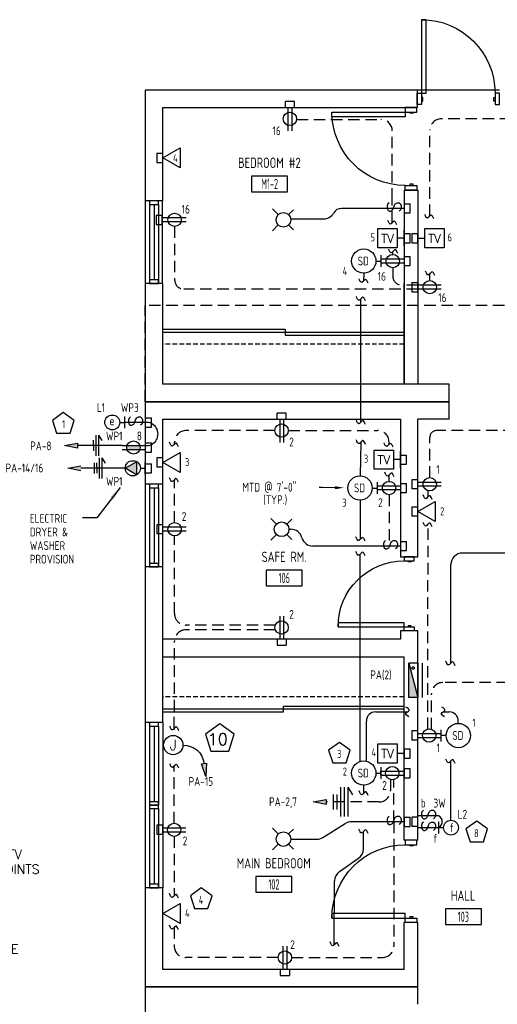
# Model space of a CAD drawing. Header units: inches. Extents: x 23373 to 33923, y 1540 to 5670.
# Tile 14 of 106: x 24315 to 24523, y 2445 to 2875. Entities that reach past the tile are written whole.
import ezdxf
from ezdxf import colors
from ezdxf.entities.mleader import LeaderData, LeaderLine
from ezdxf.enums import TextEntityAlignment as Align
from ezdxf.math import Vec2, Vec3

# ---------------------------------------------------------------- set-up
doc = ezdxf.new("R2010")
doc.units = ezdxf.units.IN
doc.header["$LTSCALE"] = 2
doc.header["$MEASUREMENT"] = 0
for name, pattern in [('DASHED', [0.75, 0.5, -0.25]), ('HIDDEN', [0.375, 0.25, -0.125]), ('HIDDEN2', [0.1875, 0.125, -0.0625])]:
    doc.linetypes.add(name, pattern=pattern)
doc.layers.get('0').update_dxf_attribs({"color": 8, "linetype": 'CONTINUOUS'})
for name, color, linetype in [('1ELEC', 3, 'CONTINUOUS'), ('a-door', 8, 'CONTINUOUS'), ('eeCtvDist', 5, 'CONTINUOUS'), ('eeEquipment', 4, 'CONTINUOUS'), ('eeFaDist', 4, 'CONTINUOUS'), ('eeLight-LINE', 5, 'CONTINUOUS'), ('eeLightDist', 200, 'CONTINUOUS'), ('eeLightSwitches', 200, 'CONTINUOUS'), ('eeRecepDist', 120, 'CONTINUOUS'), ('eeRecepLINE', 120, 'HIDDEN'), ('eeTelDist', 5, 'CONTINUOUS'), ('EL-ANNO-TEXT', 4, 'CONTINUOUS'), ('G-SYMB', 1, 'CONTINUOUS'), ('LABELS', 2, 'CONTINUOUS'), ('RECEP-DIST', 120, 'HIDDEN2'), ('roof', 8, 'DASHED'), ('TEXT', 2, 'CONTINUOUS'), ('Walls', 1, 'CONTINUOUS')]:
    doc.layers.add(name, color=color, linetype=linetype)
doc.styles.add('100-48', font='archstyl.shx', dxfattribs={"width": 0.9, "height": 4.8})
doc.styles.add('80ANNO', font='romans.shx', dxfattribs={"width": 0.8, "height": 0.08})
doc.styles.add('COMP', font='simplex.shx', dxfattribs={"height": 9})
doc.styles.add('MED', font='archstyl.shx', dxfattribs={"width": 0.8, "height": 0.125})
doc.styles.get("Standard").update_dxf_attribs({"font": 'simplex.shx'})
doc.dimstyles.new('Copy of STANDARD', dxfattribs={"dimtxt": 8, "dimasz": 3, "dimexe": 3, "dimexo": 3, "dimgap": 3, "dimtad": 1, "dimrnd": 1, "dimzin": 3, "dimdsep": 46, "dimlunit": 4, "dimtxsty": 'Standard', "dimblk": 'ARCHTICK', "dimcen": 3, "dimdle": 3, "dimadec": 0, "dimazin": 0, "dimtfac": 1, "dimtix": 1, "dimtofl": 0, "dimtmove": 1, "dimatfit": 3, "dimfxl": 3, "dimtolj": 1, "dimtzin": 0, "dimlwd": -1, "dimlwe": -1, "dimarcsym": 0})

# ---------------------------------------------------------------- blocks, each defined once
blk = doc.blocks.new('AINC-ROOMID')
at = {"layer": 'G-SYMB'}
blk.add_lwpolyline([(-0.247, -0.352), (0.253, -0.352), (0.253, -0.161), (-0.247, -0.161)], close=True, dxfattribs=at)
at = {"layer": 'G-SYMB', "color": 4, "linetype": 'Continuous', "style": 'MED', "oblique": -180, "text_generation_flag": 6}
for tag, p in [('%%UROOM-ID', (0, 0.209)), ('%%USPAN', (0, 0))]:
    blk.add_attdef(tag, text='', height=0.125, rotation=180, dxfattribs=at).set_placement(p, align=Align.MIDDLE)
at = {"layer": 'G-SYMB', "color": 4, "linetype": 'Continuous', "style": 'MED', "text_generation_flag": 6, "width": 0.75}
blk.add_attdef('R-NUM', text='', height=0.125, rotation=180, dxfattribs=at).set_placement((0.003, -0.256), align=Align.MIDDLE)
blk = doc.blocks.new('Recep-1')
at = {"layer": 'eeRecepDist', "linetype": 'Continuous'}
for p, q in [((0, 0.0176), (0.2108, 0.0176)), ((0, -0.0176), (0.2108, -0.0176))]:
    blk.add_line(p, q, dxfattribs=at)
blk.add_circle((0.1032, 0), 0.0606, dxfattribs=at)
blk = doc.blocks.new('TEL-OUT')
at = {"layer": 'eeTelDist', "linetype": 'ByBlock'}
for p, q in [((0, 0), (0.1574, 0.0909)), ((0.1574, 0.0909), (0.1574, -0.0909)), ((0.1574, -0.0909), (0, 0))]:
    blk.add_line(p, q, dxfattribs=at)
at = {"layer": 'eeTelDist'}
blk.add_line((0, -0.0725), (0, 0.0725), dxfattribs=at)
blk = doc.blocks.new('Smoke-Dt')
at = {"layer": 'eeFaDist'}
blk.add_circle((0, 0), 0.1104, dxfattribs=at)
at = {"layer": 'eeFaDist', "style": '100-48', "width": 0.9}
blk.add_text('SD', height=0.08, dxfattribs=at).set_placement((-0.0548, -0.0391))
blk = doc.blocks.new('SP-SW')
at = {"layer": 'eeLightSwitches', "linetype": 'ByBlock'}
blk.add_line((0, 0), (0, 0.1873), dxfattribs=at)
blk.add_text('S', height=0.1272, dxfattribs=at).set_placement((-0.0418, 0.0268))
blk = doc.blocks.new('CEIL-LGT')
at = {"layer": 'eeLightDist', "linetype": 'ByBlock'}
for p, q in [((-0.0477, 0.0477), (-0.0991, 0.0991)), ((0.047, 0.047), (0.0916, 0.0916)), ((-0.047, -0.047), (-0.0987, -0.0987)), ((0.0477, -0.0477), (0.0918, -0.0918))]:
    blk.add_line(p, q, dxfattribs=at)
blk.add_circle((0, 0), 0.0667, dxfattribs=at)
blk = doc.blocks.new('CAJA 4X4 RECEPT')
at = {"layer": 'eeRecepDist', "color": 9}
for p, q in [((24134, 2831.23), (24130, 2831.23)), ((24130, 2828.61), (24130, 2831.23)), ((24134, 2828.61), (24134, 2831.23)), ((24130, 2828.61), (24134, 2828.61))]:
    blk.add_line(p, q, dxfattribs=at)
blk = doc.blocks.new('CAJA 4X4 LUCES')
at = {"layer": 'eeLight-LINE', "color": 8, "ltscale": 2}
for p, q in [((24065.99, 2814.84), (24061.99, 2814.84)), ((24061.99, 2812.21), (24061.99, 2814.84)), ((24065.99, 2812.21), (24065.99, 2814.84)), ((24061.99, 2812.21), (24065.99, 2812.21))]:
    blk.add_line(p, q, dxfattribs=at)
blk = doc.blocks.new('WALL-LGT')
at = {"layer": 'eeLightDist', "linetype": 'ByBlock'}
for p, q in [((-0.0525, 0), (0.0525, 0)), ((0, 0.0456), (0, 0))]:
    blk.add_line(p, q, dxfattribs=at)
blk.add_circle((0, 0.1131), 0.0675, dxfattribs=at)
blk = doc.blocks.new('E-JBOX')
at = {"color": 5, "linetype": 'ByBlock'}
blk.add_circle((0, 0), 0.0625, dxfattribs=at)
at = {"color": 0, "linetype": 'ByBlock'}
blk.add_text('J', height=0.067, dxfattribs=at).set_placement((0, 0.0001), align=Align.MIDDLE)
blk = doc.blocks.new('HR RECEPT')
at = {"layer": 'eeRecepDist', "linetype": 'Continuous'}
blk.add_hatch(color=256, dxfattribs=at).paths.add_polyline_path([(-0.2131, -0.2833), (-0.1716, -0.1701), (-0.2169, -0.1628)])
for p, q in [((-0.1716, -0.1701), (-0.2169, -0.1628)), ((-0.2169, -0.1628), (-0.2131, -0.2833)), ((-0.2131, -0.2833), (-0.1716, -0.1701))]:
    blk.add_line(p, q, dxfattribs=at)
at = {"layer": 'eeRecepDist', "linetype": 'ByBlock'}
blk.add_arc((-0.0063, -0.1893), 0.1894, 88.09486, 173.0878, dxfattribs=at)
blk = doc.blocks.new('30 AMPS')
at = {"layer": 'eeRecepDist'}
for p, q in [((137.6921, 589.4798), (137.7956, 589.5395)), ((137.7956, 589.5395), (137.7956, 589.42)), ((137.7956, 589.42), (137.6921, 589.4798))]:
    blk.add_line(p, q, dxfattribs=at)
at = {"layer": 'eeRecepDist', "linetype": 'Continuous'}
for p, q in [((137.8743, 589.4276), (137.8743, 589.5326)), ((137.8287, 589.4801), (137.8743, 589.4801))]:
    blk.add_line(p, q, dxfattribs=at)
blk.add_circle((137.7613, 589.4801), 0.0692, dxfattribs=at)
at = {"layer": 'eeRecepDist'}
blk.add_solid([(137.6921, 589.4798), (137.7956, 589.5395), (137.7956, 589.42)], dxfattribs=at)
blk = doc.blocks.new('_ArchTick')
at = {"color": 0, "linetype": 'ByBlock', "const_width": 0.15}
blk.add_lwpolyline([(-0.5, -0.5), (0.5, 0.5)], dxfattribs=at)
blk = doc.blocks.new('RECEP-gf')
at = {"layer": 'eeRecepDist'}
blk.add_hatch(color=256, dxfattribs=at).paths.add_polyline_path([(137.8165, 590.8342, 0.073698), (137.8191, 590.8518, 0.073698), (137.8165, 590.8693), (137.7006, 590.8693, 0.073698), (137.698, 590.8518, 0.073698), (137.7006, 590.8342)])
at = {"layer": 'eeRecepDist', "linetype": 'Continuous'}
for p, q in [((137.6553, 590.8693), (137.8662, 590.8693)), ((137.6553, 590.8342), (137.8662, 590.8342))]:
    blk.add_line(p, q, dxfattribs=at)
blk.add_circle((137.7585, 590.8518), 0.0606, dxfattribs=at)

msp = doc.modelspace()

# ---------------------------------------------------------------- hatches: boundary and pattern name
at = {"layer": 'eeEquipment'}
msp.add_hatch(color=256, dxfattribs=at).paths.add_polyline_path([(24484.64281701, 2578.78733832), (24488.65326488, 2578.78733832), (24484.64281701, 2593.82651786)])
at = {"layer": 'eeRecepDist', "linetype": 'Continuous'}
for points in [[(24334.51523189, 2688.75243564), (24340.19437038, 2689.85384651), (24340.19437038, 2687.65102477)], [(24335.97091489, 2678.87038244), (24341.65005337, 2679.9717933), (24341.65005337, 2677.76897157)], [(24443.00887868, 2533.27152157), (24448.68801717, 2534.37293244), (24448.68801717, 2532.1701107)]]:
    msp.add_hatch(color=256, dxfattribs=at).paths.add_polyline_path(points)

# ---------------------------------------------------------------- linework, layer by layer
msp.add_line((24524.27826488, 2843.85917105), (24488.27826488, 2843.85917105))
at = {"layer": 'a-door'}
for p, q in [((24369.77826488, 2795.4841706), (24369.77826621, 2759.4841706)), ((24371.59076555, 2793.98416861), (24371.59076555, 2759.4841706)), ((24373.59076555, 2793.98416861), (24373.59076555, 2760.9841706)), ((24375.57159155, 2793.9841706), (24375.57159155, 2759.4841726)), ((24377.09229463, 2795.4841706), (24377.09229463, 2759.4841706)), ((24369.77826488, 2671.85917105), (24369.77826621, 2635.85917105)), ((24371.59076488, 2670.35917105), (24371.59076488, 2635.85917304)), ((24373.59076488, 2670.35917105), (24373.59076488, 2637.35917304)), ((24375.59076488, 2670.35917105), (24375.59076488, 2635.85917304)), ((24377.2750891, 2671.85917105), (24377.2750891, 2635.85917105)), ((24369.77826356, 2567.85917116), (24369.77826488, 2531.85917116)), ((24371.59076422, 2566.35917116), (24371.59076422, 2531.85917315)), ((24373.59076422, 2566.35917116), (24373.59076422, 2533.35917315)), ((24375.59076422, 2566.35917116), (24375.59076422, 2531.85917315)), ((24377.40326488, 2567.85917116), (24377.40326488, 2531.85917116)), ((24369.77826356, 2531.85917116), (24369.77826488, 2495.85917116)), ((24371.59076422, 2530.35917116), (24371.59076422, 2495.85917315)), ((24373.59076422, 2530.35917116), (24373.59076422, 2497.35917315)), ((24375.59076422, 2530.35917116), (24375.59076422, 2495.85917315)), ((24377.40326488, 2531.85917116), (24377.40326488, 2495.85917116))]:
    msp.add_line(p, q, dxfattribs=at)
at = {"layer": 'a-door', "linetype": 'Continuous', "lineweight": -3}
for p, q in [((24377.40326488, 2739.4841706), (24430.84076488, 2739.4841706)), ((24377.40326488, 2738.2341706), (24482.65326488, 2738.2341706)), ((24430.84076488, 2739.4841706), (24430.84076488, 2736.9841706)), ((24430.84076488, 2736.9841706), (24482.65326488, 2736.9841706)), ((24377.40326488, 2573.85917149), (24482.65326488, 2573.85917149)), ((24430.02826488, 2575.10917149), (24482.65326488, 2575.10917149)), ((24430.02826488, 2572.60917149), (24430.02826488, 2575.10917149)), ((24377.40326488, 2572.60917149), (24430.02826488, 2572.60917149))]:
    msp.add_line(p, q, dxfattribs=at)
for points in [[(24490.27826488, 2842.54667105), (24492.27826488, 2842.54667105), (24492.27826488, 2874.54667105), (24490.27826488, 2874.54667105)], [(24490.27826488, 2837.54667105), (24488.27826488, 2837.54667105), (24488.27826488, 2842.54667105), (24490.27826488, 2842.54667105)], [(24490.27826488, 2839.04667105), (24490.77826488, 2839.04667105), (24490.77826488, 2840.54667105), (24490.27826488, 2840.54667105)], [(24522.27826488, 2839.04667105), (24521.77826488, 2839.04667105), (24521.77826488, 2840.54667105), (24522.27826488, 2840.54667105)], [(24522.27826488, 2837.54667105), (24524.27826488, 2837.54667105), (24524.27826488, 2842.54667105), (24522.27826488, 2842.54667105)], [(24488.15326488, 2834.23417105), (24488.15326488, 2836.23417105), (24483.15326488, 2836.23417105), (24483.15326488, 2834.23417105)], [(24483.15326488, 2834.23417105), (24483.15326488, 2832.23417105), (24451.15326488, 2832.23417105), (24451.15326488, 2834.23417105)], [(24486.65326488, 2834.23417105), (24486.65326488, 2833.73417105), (24485.15326488, 2833.73417105), (24485.15326488, 2834.23417105)], [(24488.15326488, 2802.23417105), (24488.15326488, 2800.23417105), (24483.15326488, 2800.23417105), (24483.15326488, 2802.23417105)], [(24486.65326488, 2802.23417105), (24486.65326488, 2802.73417105), (24485.15326488, 2802.73417105), (24485.15326488, 2802.23417105)], [(24487.08902877, 2638.43556038), (24487.08902877, 2640.23417149), (24482.59250099, 2640.23417149), (24482.59250099, 2638.43556038)], [(24485.74007044, 2638.43556038), (24485.74007044, 2637.9859076), (24484.39111211, 2637.9859076), (24484.39111211, 2638.43556038)], [(24482.59250099, 2609.6577826), (24482.59250099, 2611.45639371), (24453.81472322, 2611.45639371), (24453.81472322, 2609.6577826)], [(24487.08902877, 2609.6577826), (24487.08902877, 2607.85917149), (24482.59250099, 2607.85917149), (24482.59250099, 2609.6577826)], [(24485.74007044, 2609.6577826), (24485.74007044, 2610.10743538), (24484.39111211, 2610.10743538), (24484.39111211, 2609.6577826)], [(24488.15326488, 2514.60917149), (24488.15326488, 2516.60917149), (24483.15326488, 2516.60917149), (24483.15326488, 2514.60917149)], [(24486.65326488, 2514.60917149), (24486.65326488, 2514.10917149), (24485.15326488, 2514.10917149), (24485.15326488, 2514.60917149)], [(24483.15326488, 2482.60917149), (24483.15326488, 2484.60917149), (24451.15326488, 2484.60917149), (24451.15326488, 2482.60917149)], [(24486.65326488, 2482.60917149), (24486.65326488, 2483.10917149), (24485.15326488, 2483.10917149), (24485.15326488, 2482.60917149)], [(24488.15326488, 2482.60917149), (24488.15326488, 2480.60917149), (24483.15326488, 2480.60917149), (24483.15326488, 2482.60917149)]]:
    msp.add_lwpolyline(points, close=True, dxfattribs=at)
at = {"layer": 'a-door'}
for points in [[(24371.59076555, 2795.48416861), (24371.59076555, 2793.98416861), (24375.59076555, 2793.98416861), (24375.59076555, 2795.48416861)], [(24371.59076555, 2760.9841706), (24371.59076555, 2759.4841706), (24375.59076555, 2759.4841706), (24375.59076555, 2760.9841706)], [(24371.59076488, 2671.85917105), (24371.59076488, 2670.35917105), (24375.59076488, 2670.35917105), (24375.59076488, 2671.85917105)], [(24371.59076488, 2637.35917304), (24371.59076488, 2635.85917304), (24375.59076488, 2635.85917304), (24375.59076488, 2637.35917304)], [(24371.59076422, 2567.85917116), (24371.59076422, 2566.35917116), (24375.59076422, 2566.35917116), (24375.59076422, 2567.85917116)], [(24371.59076422, 2533.35917315), (24371.59076422, 2531.85917315), (24375.59076422, 2531.85917315), (24375.59076422, 2533.35917315)], [(24371.59076422, 2531.85917116), (24371.59076422, 2530.35917116), (24375.59076422, 2530.35917116), (24375.59076422, 2531.85917116)], [(24371.59076422, 2497.35917315), (24371.59076422, 2495.85917315), (24375.59076422, 2495.85917315), (24375.59076422, 2497.35917315)]]:
    msp.add_lwpolyline(points, close=True, dxfattribs=at)
at = {"layer": 'a-door', "linetype": 'Continuous', "lineweight": -3, "extrusion": (0, 0, -1)}
for centre, radius, start, end in [((-24490.27826488, 2842.54667105), 32, 90, 180), ((-24483.15326488, 2834.23417105), 32, 270, 0), ((-24482.59250099, 2609.6577826), 28.77777778, 0, 90), ((-24483.15326488, 2482.60917149), 32, 0, 90)]:
    msp.add_arc(centre, radius, start, end, dxfattribs=at)
at = {"layer": 'eeCtvDist', "linetype": 'ByBlock'}
for p, q in [((24471.25110931, 2783.42364449), (24479.62543697, 2783.42364449)), ((24471.25110931, 2775.04931683), (24471.25110931, 2783.42364449)), ((24479.62543697, 2783.42364449), (24479.62543697, 2775.04931683)), ((24482.65326488, 2775.68562373), (24482.65326488, 2782.78733759)), ((24488.65326488, 2782.78733759), (24488.65326488, 2775.68562373)), ((24491.68028298, 2783.42364449), (24500.05461065, 2783.42364449)), ((24491.68028298, 2775.04931683), (24491.68028298, 2783.42364449)), ((24500.05461065, 2783.42364449), (24500.05461065, 2775.04931683)), ((24479.62543697, 2775.04931683), (24471.25110931, 2775.04931683)), ((24482.65326488, 2779.23648066), (24479.62543697, 2779.23648066)), ((24488.65326488, 2779.23648066), (24491.68109279, 2779.23648066)), ((24500.05461065, 2775.04931683), (24491.68028298, 2775.04931683)), ((24469.62610931, 2686.81036836), (24478.00043697, 2686.81036836)), ((24469.62610931, 2678.43604069), (24469.62610931, 2686.81036836)), ((24478.00043697, 2686.81036836), (24478.00043697, 2678.43604069)), ((24481.02826488, 2679.07234759), (24481.02826488, 2686.17406146)), ((24481.02826488, 2682.62320452), (24478.00043697, 2682.62320452)), ((24478.00043697, 2678.43604069), (24469.62610931, 2678.43604069)), ((24471.25110931, 2558.61266944), (24479.62543697, 2558.61266944)), ((24471.25110931, 2550.23834177), (24471.25110931, 2558.61266944)), ((24479.62543697, 2558.61266944), (24479.62543697, 2550.23834177)), ((24482.65326488, 2550.87464867), (24482.65326488, 2557.97636254)), ((24482.65326488, 2554.4255056), (24479.62543697, 2554.4255056)), ((24479.62543697, 2550.23834177), (24471.25110931, 2550.23834177))]:
    msp.add_line(p, q, dxfattribs=at)
at = {"layer": 'eeEquipment'}
for p, q in [((24484.64281701, 2578.78733832), (24484.64281701, 2593.82651786)), ((24484.64281701, 2593.82651786), (24488.65326488, 2578.78733832)), ((24488.65326488, 2593.82651786), (24484.64281701, 2593.82651786)), ((24488.65326488, 2593.82651786), (24488.65326488, 2578.78733832)), ((24490.48625897, 2593.82651786), (24490.48625897, 2578.78733832)), ((24488.65326488, 2578.78733832), (24484.64281701, 2578.78733832))]:
    msp.add_line(p, q, dxfattribs=at)
at = {"layer": 'eeFaDist'}
for p, q in [((24472.5332331, 2771.75829519), (24472.5332331, 2766.71564895)), ((24470.34458456, 2769.23697207), (24472.5332331, 2769.23697207)), ((24470.90839356, 2672.75598557), (24470.90839356, 2667.71333933)), ((24468.71974502, 2670.23466245), (24470.90839356, 2670.23466245)), ((24498.79361364, 2559.71190565), (24498.79361364, 2564.75455189)), ((24500.98226218, 2562.23322877), (24498.79361364, 2562.23322877)), ((24472.53331333, 2548.38145738), (24472.53331333, 2543.33881114)), ((24470.34466479, 2545.86013426), (24472.53331333, 2545.86013426))]:
    msp.add_line(p, q, dxfattribs=at)
at = {"layer": 'eeFaDist', "ltscale": 10}
for p, q in [((24465.0442398, 2763.93662732), (24464.98053687, 2760.56201222)), ((24463.79707784, 2698.92179904), (24463.79707784, 2752.81682931)), ((24463.79707784, 2690.24184836), (24463.51943756, 2675.53406308)), ((24463.41940027, 2664.9343177), (24463.41940027, 2647.75027509)), ((24463.41932004, 2550.90523381), (24463.41932004, 2641.34203567)), ((24465.02266351, 2537.08271875), (24465.04432004, 2540.55978951)), ((24464.87106449, 2512.74269235), (24464.9189086, 2520.42431861)), ((24454.4658247, 2502.86085167), (24462.74707928, 2508.68371181)), ((24452.16858394, 2470.98477397), (24452.34183948, 2498.80187113))]:
    msp.add_line(p, q, dxfattribs=at)
at = {"layer": 'eeFaDist', "ltscale": 2}
for p, q in [((24470.17458758, 2572.56905276), (24484.09015009, 2572.56905276)), ((24499.66371901, 2572.56905276), (24502.28252671, 2572.56905276)), ((24466.17458758, 2551.16047901), (24466.17458758, 2568.56905276)), ((24506.28253982, 2567.53357352), (24506.28252671, 2568.56905276))]:
    msp.add_line(p, q, dxfattribs=at)
for centre, start, end in [((24470.17458758, 2568.56905276), 90, 180), ((24502.28252671, 2568.56905276), 0, 90)]:
    msp.add_arc(centre, 4, start, end, dxfattribs=at)
at = {"layer": 'eeFaDist', "ltscale": 10}
for centre, start, end in [((24459.87116147, 2512.77383366), 305.1124881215, 359.6431445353), ((24457.3417425, 2498.77072982), 125.1124881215, 179.6431445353)]:
    msp.add_arc(centre, 5, start, end, dxfattribs=at)
for points in [[(24466.9390314, 2759.56243002), (24465.73464491, 2761.1906258), (24464.18478627, 2759.88697457), (24462.98039978, 2761.51517034)], [(24465.77639636, 2751.84046217), (24464.57200987, 2753.46865795), (24463.02215124, 2752.16500672), (24461.81776474, 2753.7932025)], [(24465.77639636, 2697.94543191), (24464.57200987, 2699.57362768), (24463.02215124, 2698.26997645), (24461.81776474, 2699.89817223)], [(24465.77639636, 2689.26548122), (24464.57200987, 2690.893677), (24463.02215124, 2689.59002577), (24461.81776474, 2691.21822155)], [(24465.58802371, 2646.99118578), (24464.38363722, 2648.61938155), (24462.83377858, 2647.31573033), (24461.62939209, 2648.9439261)], [(24465.58794348, 2640.57395363), (24464.38355698, 2642.20214941), (24462.83369835, 2640.89849818), (24461.62931186, 2642.52669396)], [(24484.73210247, 2570.45744396), (24483.32112172, 2571.91026935), (24484.85917162, 2573.2278318), (24483.44819087, 2574.6806572)], [(24500.30567139, 2570.45744396), (24498.89469063, 2571.91026935), (24500.43274054, 2573.2278318), (24499.02175978, 2574.6806572)], [(24467.00198203, 2536.10635161), (24465.79759554, 2537.73454739), (24464.2477369, 2536.43089616), (24463.04335041, 2538.05909194)], [(24466.89822713, 2519.44795148), (24465.69384064, 2521.07614725), (24464.143982, 2519.77249603), (24462.93959551, 2521.4006918)], [(24454.33720738, 2470.21669193), (24453.13282089, 2471.84488771), (24451.58296225, 2470.54123648), (24450.37857576, 2472.16943226)]]:
    msp.add_spline(points, degree=3, dxfattribs=at)
at = {"layer": 'eeLight-LINE', "ltscale": 10}
for p, q in [((24473.66153494, 2792.23648088), (24455.35968473, 2792.23648088)), ((24433.20619717, 2787.61164134), (24447.49470088, 2787.61164134)), ((24432.41576475, 2652.23417127), (24433.26432918, 2652.23417127)), ((24472.03653494, 2644.89704914), (24442.90326488, 2644.89704914)), ((24580.70326568, 2641.85917105), (24508.07157443, 2641.85917105)), ((24503.07157443, 2593.81038903), (24503.07157443, 2636.85917105)), ((24503.07157443, 2525.27629128), (24503.07157443, 2551.18464264)), ((24472.5332331, 2545.01679828), (24472.53339356, 2546.70347024)), ((24447.2066316, 2517.79785885), (24456.97522554, 2523.85798413)), ((24473.66153494, 2524.60917149), (24459.6110539, 2524.60917149)), ((24433.22826475, 2517.04667149), (24444.57080325, 2517.04667149))]:
    msp.add_line(p, q, dxfattribs=at)
at = {"layer": 'eeLight-LINE', "color": 8}
for p, q in [((24428.37290026, 2700.23433151), (24430.05957222, 2700.23417105)), ((24377.40334511, 2680.52303939), (24377.40350558, 2682.20971135)), ((24488.65310442, 2671.01632648), (24488.65326488, 2672.70299844)), ((24481.02842535, 2671.07703567), (24481.02826488, 2669.39036371)), ((24488.65318465, 2659.09578853), (24488.65334511, 2660.7824605)), ((24377.40342535, 2651.3913267), (24377.40358581, 2653.07799866)), ((24430.05860945, 2604.23401103), (24428.37193749, 2604.23417149)), ((24488.65318465, 2561.39083551), (24488.65334511, 2563.07750747)), ((24482.65326488, 2545.01583551), (24482.65342535, 2546.70250747)), ((24377.40326488, 2520.26630642), (24377.40342535, 2521.95297839)), ((24488.65318465, 2523.76583551), (24488.65334511, 2525.45250747)), ((24431.49660087, 2460.23409126), (24429.8099289, 2460.23425172))]:
    msp.add_line(p, q, dxfattribs=at)
at = {"layer": 'eeLight-LINE', "ltscale": 10}
for centre, radius, start, end in [((24455.35968473, 2788.23648088), 4, 90, 150.9135359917), ((24447.49470088, 2792.61164134), 5, 270, 330.9135359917), ((24433.26432918, 2647.23417127), 5, 15.4434873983, 90), ((24442.90326488, 2649.89704914), 5, 195.4434873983, 270), ((24508.07157443, 2636.85917105), 5, 90, 180), ((24496.47990163, 2524.60917149), 2.82250115, 294.3800619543, 65.6199380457), ((24459.6110539, 2519.60917149), 5, 90, 121.8141499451), ((24444.57080325, 2522.04667149), 5, 270, 301.8141499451)]:
    msp.add_arc(centre, radius, start, end, dxfattribs=at)
for points in [[(24504.83211822, 2592.70799414), (24503.62773173, 2594.33618992), (24502.0778731, 2593.03253869), (24500.87348661, 2594.66073447)], [(24504.83211822, 2550.03017279), (24503.62773173, 2551.65836856), (24502.0778731, 2550.35471733), (24500.87348661, 2551.98291311)]]:
    msp.add_spline(points, degree=3, dxfattribs=at)
at = {"layer": 'eeLightSwitches', "ltscale": 2}
msp.add_arc((24370.27856338, 2693.79762671), 5.07090203, 264.3361269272, 95.6629615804, dxfattribs=at)
at = {"layer": 'eeRecepDist', "linetype": 'Continuous'}
for p, q in [((24334.51523189, 2688.75243564), (24340.19437038, 2689.85384651)), ((24340.19437038, 2689.85384651), (24340.19437038, 2687.65102477)), ((24340.19437038, 2687.65102477), (24334.51523189, 2688.75243564)), ((24335.97091489, 2678.87038244), (24341.65005337, 2679.9717933)), ((24341.65005337, 2677.76897157), (24335.97091489, 2678.87038244)), ((24443.00887868, 2533.27152157), (24448.68801717, 2534.37293244)), ((24448.68801717, 2532.1701107), (24443.00887868, 2533.27152157)), ((24448.68801717, 2534.37293244), (24448.68801717, 2532.1701107))]:
    msp.add_line(p, q, dxfattribs=at)
at = {"layer": 'eeRecepDist'}
for p, q in [((24347.1070245, 2691.11678808), (24347.1270472, 2686.5200509)), ((24348.22242403, 2693.32327708), (24348.26162632, 2684.32336246)), ((24349.34741336, 2693.32817737), (24350.82594017, 2690.99854654)), ((24349.34741336, 2693.32817737), (24349.38661565, 2684.32826275)), ((24347.43771817, 2681.22983459), (24347.45774087, 2676.63309741)), ((24348.56270749, 2681.23473488), (24348.5827302, 2676.63799769)), ((24349.67810703, 2683.44122388), (24349.71730932, 2674.44130926)), ((24350.80309636, 2683.44612417), (24352.28162317, 2681.11649333)), ((24350.80309636, 2683.44612417), (24350.84229865, 2674.44620955)), ((24454.91205942, 2539.67152157), (24454.91205942, 2526.87152157)), ((24456.51205942, 2539.67152157), (24456.51205942, 2526.87152157)), ((24458.11205942, 2539.67152157), (24458.11205942, 2526.87152157)), ((24458.11205942, 2539.67152157), (24460.20040126, 2536.34914089)), ((24451.71205942, 2536.54034347), (24451.71205942, 2530.00269967)), ((24453.31205942, 2536.54034347), (24453.31205942, 2530.00269967))]:
    msp.add_line(p, q, dxfattribs=at)
at = {"layer": 'eeRecepLINE', "ltscale": 10}
for p, q in [((24435.74090938, 2831.07159998), (24472.48024812, 2831.07136058)), ((24589.37051269, 2831.28180425), (24498.81905463, 2831.28223885)), ((24477.48024812, 2795.98916636), (24477.48024812, 2826.07136058)), ((24493.81905463, 2788.92649033), (24493.81905463, 2826.28223885)), ((24477.48024812, 2785.9831217), (24477.48024812, 2795.98916636)), ((24382.56834091, 2784.32872847), (24382.56834091, 2761.01863631)), ((24477.69886239, 2772.14423285), (24477.69886239, 2773.40414266)), ((24477.69826815, 2766.32872848), (24477.69831098, 2762.705261)), ((24493.81891662, 2760.76923308), (24493.81905463, 2763.66421316)), ((24488.65342535, 2758.70530828), (24481.69831098, 2758.70530828)), ((24488.65326488, 2757.01863631), (24386.56834091, 2757.01863631)), ((24426.30801269, 2695.27951321), (24387.5692151, 2695.27992901)), ((24432.12351708, 2695.27958301), (24471.07402285, 2695.27937575)), ((24658.37051269, 2695.27992901), (24496.81889417, 2695.27992901)), ((24382.5692151, 2689.45961807), (24382.5692151, 2690.27992901)), ((24476.07402285, 2689.2316543), (24476.07402285, 2690.27937575)), ((24493.81889417, 2674.76692323), (24493.81889417, 2692.27992901)), ((24382.56897549, 2655.14192347), (24382.5692151, 2673.95809233)), ((24476.07402285, 2673.14192323), (24476.07402285, 2675.87848907)), ((24493.12533621, 2666.48586005), (24493.13022952, 2668.95142457)), ((24476.07346959, 2667.32641886), (24476.07346959, 2644.89704914)), ((24492.92403985, 2565.05990035), (24493.10158267, 2654.51731165)), ((24382.50843961, 2615.42192021), (24382.56415975, 2649.32642299)), ((24426.49061092, 2608.38534529), (24387.48866492, 2608.38534529)), ((24426.49061092, 2610.413703), (24387.50843285, 2610.413703)), ((24382.42618402, 2565.37117033), (24382.48867168, 2603.3935625)), ((24557.99552272, 2585.39980078), (24499.58996104, 2585.39980078)), ((24494.5559553, 2564.98254449), (24494.58997089, 2580.40972407)), ((24382.35822064, 2524.01692323), (24382.39920852, 2548.95716495)), ((24478.15739991, 2524.60917149), (24478.15739991, 2543.03003234)), ((24476.73082245, 2542.96410119), (24476.73082245, 2538.27152157)), ((24471.73082245, 2533.27152157), (24448.68801717, 2533.27152157)), ((24478.15739991, 2524.60917149), (24478.15739991, 2470.39940798)), ((24382.35766738, 2518.20141886), (24382.35766738, 2492.31858658)), ((24382.35766738, 2478.5044932), (24382.35766738, 2470.39996124)), ((24427.74600411, 2465.39936538), (24387.35766738, 2465.39996124)), ((24433.5615085, 2465.39954815), (24473.15739991, 2465.39940798))]:
    msp.add_line(p, q, dxfattribs=at)
at = {"layer": 'eeRecepLINE', "linetype": 'Continuous'}
for p, q in [((24359.65823305, 2688.75243564), (24340.19437038, 2688.75243564)), ((24361.11391605, 2678.87038244), (24341.65005337, 2678.87038244))]:
    msp.add_line(p, q, dxfattribs=at)
at = {"layer": 'eeRecepLINE', "ltscale": 10}
msp.add_circle((24486.57936314, 2591.70356985), 0.49927345, dxfattribs=at)
for centre, radius, start, end in [((24472.48024812, 2826.07136058), 5, 0, 90), ((24498.81905463, 2826.28223885), 5, 90, 180), ((24481.69831098, 2762.70530828), 4, 180.0006772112, 270), ((24386.56834091, 2761.01863631), 4, 180, 270), ((24387.5692151, 2690.27992901), 5, 90, 180), ((24471.07402285, 2690.27937575), 5, 0, 90), ((24496.81889417, 2692.27992901), 3, 90, 180), ((24387.50843285, 2615.413703), 5, 179.9058376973, 270), ((24387.48866492, 2603.38534529), 5, 90, 179.9058376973), ((24499.58996104, 2580.39980078), 5, 90, 179.8862873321), ((24471.73082245, 2538.27152157), 5, 270, 0), ((24387.35766738, 2470.39996124), 5, 180, 270), ((24473.15739991, 2470.39940798), 5, 270, 0)]:
    msp.add_arc(centre, radius, start, end, dxfattribs=at)
at = {"layer": 'eeRecepLINE', "linetype": 'Continuous'}
for points in [[(24495.5797589, 2787.64418732), (24494.3753724, 2789.2723831), (24492.82551377, 2787.96873187), (24491.62112728, 2789.59692765)], [(24479.45956665, 2785.00675457), (24478.25518016, 2786.63495034), (24476.70532152, 2785.33129912), (24475.50093503, 2786.95949489)], [(24479.86764629, 2772.54897089), (24478.6632598, 2774.17716666), (24477.11340116, 2772.87351543), (24475.90901467, 2774.50171121)], [(24495.98783854, 2762.89630292), (24494.78345205, 2764.52449869), (24493.23359341, 2763.22084747), (24492.02920692, 2764.84904324)], [(24384.30111204, 2688.21363102), (24383.09672555, 2689.84182679), (24381.54686692, 2688.53817556), (24380.34248043, 2690.16637134)], [(24477.83456665, 2688.02028195), (24476.63018016, 2689.64847773), (24475.08032152, 2688.3448265), (24473.87593503, 2689.97302227)], [(24478.24264629, 2675.11939976), (24477.0382598, 2676.74759554), (24475.48840116, 2675.44394431), (24474.28401467, 2677.07214009)], [(24384.30111204, 2672.71210527), (24383.09672555, 2674.34030104), (24381.54686692, 2673.03664982), (24380.34248043, 2674.66484559)], [(24494.86212647, 2665.24496281), (24493.65773998, 2666.87315859), (24492.10788134, 2665.56950736), (24490.90349485, 2667.19770314)], [(24494.86212647, 2653.30132524), (24493.65773998, 2654.92952101), (24492.10788134, 2653.62586979), (24490.90349485, 2655.25406556)], [(24384.37852705, 2564.36473354), (24383.17414055, 2565.99292932), (24381.62428192, 2564.68927809), (24380.41989543, 2566.31747387)], [(24384.37852705, 2547.98079781), (24383.17414055, 2549.60899359), (24381.62428192, 2548.30534236), (24380.41989543, 2549.93353813)], [(24384.30111204, 2491.30223897), (24383.09672555, 2492.93043474), (24381.54686692, 2491.62678352), (24380.34248043, 2493.25497929)], [(24384.30111204, 2477.48814559), (24383.09672555, 2479.11634137), (24381.54686692, 2477.81269014), (24380.34248043, 2479.44088592)]]:
    msp.add_spline(points, degree=3, dxfattribs=at)
at = {"layer": 'RECEP-DIST', "linetype": 'Continuous'}
for points in [[(24334.02832418, 2703.14171099), (24329.32175151, 2699.72218579), (24331.1195023, 2694.18927779), (24336.93714605, 2694.18927779), (24338.73489684, 2699.72218579)], [(24402.2872316, 2567.3536556), (24396.01180138, 2562.79428867), (24398.40880243, 2555.417078), (24406.16566077, 2555.417078), (24408.56266181, 2562.79428867)], [(24454.40324214, 2559.26915367), (24449.69666948, 2555.84962847), (24451.49442027, 2550.31672047), (24457.31206402, 2550.31672047), (24459.10981481, 2555.84962847)], [(24514.2839326, 2524.88862782), (24509.57735994, 2521.46910261), (24511.37511073, 2515.93619461), (24517.19275448, 2515.93619461), (24518.99050527, 2521.46910261)], [(24394.19467393, 2495.77414718), (24389.48810127, 2492.35462198), (24391.28585206, 2486.82171398), (24397.10349581, 2486.82171398), (24398.9012466, 2492.35462198)]]:
    msp.add_lwpolyline(points, close=True, dxfattribs=at)
at = {"layer": 'roof', "ltscale": 5}
for p in [(24683.90326488, 2749.85917105), (24369.77826488, 2707.85917105)]:
    msp.add_line(p, (24369.77826488, 2749.85917105), dxfattribs=at)
at = {"layer": 'roof', "ltscale": 2}
for p, q in [((24482.65326488, 2732.98911024), (24377.40326488, 2732.98911024)), ((24482.65326488, 2579.10423185), (24377.40326488, 2579.10423185))]:
    msp.add_line(p, q, dxfattribs=at)
at = {"layer": 'Walls'}
for p, q in [((24488.27826488, 2843.85917105), (24369.77826488, 2843.85917105)), ((24369.77826488, 2843.85917105), (24369.77826488, 2707.85917105)), ((24488.27826488, 2843.85917105), (24488.27826488, 2836.23417105)), ((24377.40326488, 2836.23417105), (24488.27826488, 2836.23417105)), ((24377.40326488, 2795.4841706), (24377.40326488, 2836.23417105)), ((24482.65326488, 2800.23417105), (24482.65326488, 2715.48417105)), ((24482.65326488, 2800.23417105), (24488.65326488, 2800.23417105)), ((24488.65326488, 2800.23417105), (24488.65326488, 2715.48417105)), ((24377.40326488, 2795.4841706), (24369.77826488, 2795.4841706)), ((24377.40326488, 2759.4841706), (24369.77826621, 2759.4841706)), ((24377.40326488, 2715.48417105), (24377.40326488, 2759.4841706)), ((24482.65326488, 2715.48417105), (24482.65326488, 2759.4841706)), ((24502.27826488, 2715.48417105), (24377.40326488, 2715.48417105)), ((24502.27826488, 2707.85917105), (24502.27826488, 2715.48417105)), ((24502.27826488, 2707.85917105), (24369.77826488, 2707.85917105)), ((24369.77826488, 2707.85917105), (24502.27826488, 2707.85917105)), ((24369.77826488, 2707.85917105), (24369.77826488, 2567.85917116)), ((24502.27826488, 2700.23417105), (24502.27826488, 2707.85917105)), ((24377.40326488, 2671.85917105), (24377.40326488, 2700.23417105)), ((24377.40326488, 2700.23417105), (24481.02826488, 2700.23417105)), ((24481.02826488, 2700.23417105), (24481.02826488, 2640.23417149)), ((24488.65326488, 2640.23417149), (24488.65326488, 2700.23417105)), ((24502.27826488, 2700.23417105), (24488.65326488, 2700.23417105)), ((24377.40326488, 2671.85917105), (24369.77826488, 2671.85917105)), ((24481.02826488, 2640.23417149), (24488.65326488, 2640.23417149)), ((24377.40326488, 2635.85917105), (24369.77826621, 2635.85917105)), ((24377.40326488, 2567.85917116), (24377.40326488, 2635.85917105)), ((24481.02826488, 2607.85917149), (24481.02826488, 2604.23417149)), ((24488.65326488, 2607.85917149), (24481.02826488, 2607.85917149)), ((24488.65326488, 2516.60917149), (24488.65326488, 2607.85917149)), ((24481.02826488, 2604.23417149), (24377.40326488, 2604.23417149)), ((24377.40326488, 2596.60917149), (24482.65326488, 2596.60917149)), ((24482.65326488, 2516.60917149), (24482.65326488, 2596.60917149)), ((24377.40326488, 2567.85917116), (24369.77826356, 2567.85917116)), ((24488.65326488, 2516.60917149), (24482.65326488, 2516.60917149)), ((24369.77826488, 2495.85917116), (24369.77826488, 2452.60917149)), ((24377.40326488, 2495.85917116), (24369.77826488, 2495.85917116)), ((24377.40326488, 2460.23417149), (24377.40326488, 2495.85917116)), ((24482.65326488, 2460.23417149), (24482.65326488, 2480.60917149)), ((24488.65326488, 2480.60917149), (24482.65326488, 2480.60917149)), ((24488.65326488, 2460.23417149), (24488.65326488, 2480.60917149)), ((24482.65326488, 2460.23417149), (24377.40326488, 2460.23417149)), ((24488.65326488, 2452.60917149), (24488.65326488, 2460.23417149)), ((24369.77826488, 2452.60917149), (24488.65326488, 2452.60917149)), ((24488.27826488, 2452.60917149), (24369.77826488, 2452.60917149)), ((24369.77826488, 2452.60917149), (24369.77826488, 2316.60917149)), ((24488.65326488, 2444.98417149), (24488.65326488, 2452.60917149))]:
    msp.add_line(p, q, dxfattribs=at)

# ---------------------------------------------------------------- block references
ref = msp.add_blockref('AINC-ROOMID', (24423.90322469, 2812.12325214), dxfattribs=dict(xscale=31.40809428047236, yscale=35.94597718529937, zscale=31.40809428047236))
ref.add_attrib('%%USPAN', 'BEDROOM #2', dxfattribs={"layer": 'G-SYMB', "color": 4, "linetype": 'Continuous', "height": 4.493247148, "rotation": 180, "style": 'MED', "text_generation_flag": 6, "width": 0.873758}).set_placement((24423.90322469, 2812.12325214), align=Align.MIDDLE)
ref.add_attrib('R-NUM', 'M1-2', dxfattribs={"layer": 'G-SYMB', "color": 4, "linetype": 'Continuous', "height": 4.493247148, "rotation": 180, "style": 'MED', "text_generation_flag": 6, "width": 0.655319}).set_placement((24423.99669445, 2802.91030739), align=Align.MIDDLE)
ref = msp.add_blockref('AINC-ROOMID', (24430.28582962, 2640.21366782), dxfattribs=dict(xscale=31.40809428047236, yscale=35.94597718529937, zscale=31.40809428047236))
ref.add_attrib('%%USPAN', 'SAFE RM.', dxfattribs={"layer": 'G-SYMB', "color": 4, "linetype": 'Continuous', "height": 4.493247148, "rotation": 180, "style": 'MED', "text_generation_flag": 6, "width": 0.873758}).set_placement((24430.28582962, 2640.21366782), align=Align.MIDDLE)
ref.add_attrib('R-NUM', '106', dxfattribs={"layer": 'G-SYMB', "color": 4, "linetype": 'Continuous', "height": 4.493247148, "rotation": 180, "style": 'MED', "text_generation_flag": 6, "width": 0.655319}).set_placement((24430.37929938, 2631.00072308), align=Align.MIDDLE)
ref = msp.add_blockref('AINC-ROOMID', (24425.77683169, 2506.51480232), dxfattribs=dict(xscale=31.40809428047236, yscale=35.94597718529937, zscale=31.40809428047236))
ref.add_attrib('%%USPAN', 'MAIN BEDROOM', dxfattribs={"layer": 'G-SYMB', "color": 4, "linetype": 'Continuous', "height": 4.4932471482, "rotation": 180, "style": 'MED', "text_generation_flag": 6, "width": 0.873758}).set_placement((24425.77683169, 2506.51480232), align=Align.MIDDLE)
ref.add_attrib('R-NUM', '102', dxfattribs={"layer": 'G-SYMB', "color": 4, "linetype": 'Continuous', "height": 4.493247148, "rotation": 180, "style": 'MED', "text_generation_flag": 6, "width": 0.655319}).set_placement((24425.87030145, 2497.30185757), align=Align.MIDDLE)
ref = msp.add_blockref('AINC-ROOMID', (24508.38278225, 2492.41626349), dxfattribs=dict(xscale=31.40809428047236, yscale=35.94597718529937, zscale=31.40809428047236))
ref.add_attrib('%%USPAN', 'HALL', dxfattribs={"layer": 'G-SYMB', "color": 4, "linetype": 'Continuous', "height": 4.493247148, "rotation": 180, "style": 'MED', "text_generation_flag": 6, "width": 0.873758}).set_placement((24508.38278225, 2492.41626349), align=Align.MIDDLE)
ref.add_attrib('R-NUM', '103', dxfattribs={"layer": 'G-SYMB', "color": 4, "linetype": 'Continuous', "height": 4.493247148, "rotation": 180, "style": 'MED', "text_generation_flag": 6, "width": 0.655319}).set_placement((24508.47625201, 2483.20331874), align=Align.MIDDLE)
at = {"layer": '1ELEC', "xscale": 67.1999705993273, "yscale": 67.1999705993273, "zscale": 67.1999705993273}
msp.add_blockref('E-JBOX', (24381.9613394, 2558.08198792), dxfattribs=at)
at = {"layer": 'eeEquipment', "xscale": 48, "yscale": 48, "zscale": 48}
msp.add_blockref('30 AMPS', (17751.81015797, -25616.20616154), dxfattribs=at)
at = {"layer": 'eeFaDist', "xscale": 48, "yscale": 48, "zscale": 48}
for p in [(24465.0442398, 2769.23697207), (24463.41940027, 2670.23466245), (24506.28260694, 2562.23322877), (24465.04432004, 2545.86013426)]:
    msp.add_blockref('Smoke-Dt', p, dxfattribs=at)
at = {"layer": 'eeLight-LINE'}
for p, rotation in [((21670.4421152, 26856.22609487), 270), ((21557.5671152, 26762.83338657), 270), ((21557.56703493, 26751.89775087), 270), ((21557.5671152, 26742.82762441), 270), ((27189.61441456, -21382.62323869), 89.99999999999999), ((21668.8171152, 26746.61281852), 270), ((21668.8173559, 26734.22331375), 270), ((27300.86417387, -21392.1299516), 89.99999999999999), ((27300.8642541, -21404.05048954), 89.99999999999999), ((27189.61449479, -21411.75495138), 89.99999999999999), ((21668.8171152, 26708.88666313), 270), ((48493.20488753, 5416.44508047), 180), ((27300.8642541, -21501.75544257), 89.99999999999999), ((21670.44219543, 26618.41511959), 270), ((21670.44219543, 26609.84878548), 270), ((21670.44219543, 26588.59878548), 270), ((27300.8642541, -21539.38044257), 89.99999999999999), ((27189.61433433, -21542.87997165), 89.99999999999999), ((48494.64287894, 5272.44516071), 180)]:
    msp.add_blockref('CAJA 4X4 LUCES', p, dxfattribs=dict(at, rotation=rotation))
msp.add_blockref('CAJA 4X4 LUCES', (365.22662218, -111.97673794), dxfattribs=at)
at = {"layer": 'eeLightDist', "xscale": 48, "yscale": 48, "zscale": 48}
for p in [(24430.02826488, 2787.23648066), (24429.21576488, 2652.23417127), (24430.02826488, 2517.04667149)]:
    msp.add_blockref('CEIL-LGT', p, dxfattribs=at)
for p, rotation in [((24360.78653494, 2698.84377258), 89.99999999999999), ((24497.64499483, 2522.03836022), 270)]:
    msp.add_blockref('WALL-LGT', p, dxfattribs=dict(at, rotation=rotation))
at = {"layer": 'eeLightSwitches', "xscale": 48, "yscale": 48, "zscale": 48, "rotation": 90}
for p in [(24482.65326488, 2792.23648088), (24369.77826488, 2698.84377258), (24481.02826488, 2644.89704914), (24482.65326488, 2524.60917149), (24497.64499483, 2527.17998276), (24497.64499483, 2522.03836022)]:
    msp.add_blockref('SP-SW', p, dxfattribs=at)
at = {"layer": 'eeRecepDist', "yscale": 48, "zscale": 48}
for name, p, xscale, rotation in [('Recep-1', (24432.84123624, 2836.23640065), 48, 269.9945491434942), ('Recep-1', (24387.52321644, 2787.2360093), 48, 179.9945491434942), ('Recep-1', (24482.65318465, 2769.2360093), 48, 179.9945491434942), ('Recep-1', (24498.7733769, 2757.86100952), 48, 179.9945491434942), ('Recep-1', (24429.21623624, 2700.23425128), 48, 269.9945491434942), ('Recep-1', (24481.02834511, 2670.23369969), 48, 179.9945491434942), ('Recep-1', (24498.77321644, 2671.85869969), 48, 179.9945491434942), ('Recep-1', (24387.52353736, 2652.23369991), 48, 179.9945491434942), ('Recep-1', (24429.21623624, 2614.35412304), 48, 269.9945491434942), ('Recep-1', (24488.65326488, 2562.23417149), 48, 359.9945491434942), ('HR RECEPT', (24386.16133756, 2558.08198792), -48, 359.3517074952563), ('Recep-1', (24472.53331333, 2545.86013426), 48, 359.9945491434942), ('Recep-1', (24377.40334511, 2521.1096424), 48, 359.9945491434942), ('Recep-1', (24430.65422766, 2470.35420327), 48, 269.9945491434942)]:
    msp.add_blockref(name, p, dxfattribs=dict(at, xscale=xscale, rotation=rotation))
at = {"layer": 'eeRecepDist'}
msp.add_blockref('CAJA 4X4 RECEPT', (300.84222155, 7.62730984), dxfattribs=at)
at = {"layer": 'eeRecepDist', "rotation": 270}
for p in [(21546.16885314, 26946.26372976), (21545.85812358, 26919.235024), (21654.04409384, 26911.235024), (21657.41909384, 26911.235024), (21654.04409384, 26901.235024), (21657.41885314, 26889.85820581)]:
    msp.add_blockref('CAJA 4X4 RECEPT', p, dxfattribs=at)
at = {"layer": 'eeRecepDist', "xscale": 48, "yscale": 48, "zscale": 48}
msp.add_blockref('RECEP-gf', (17752.20228352, -25672.97725681), dxfattribs=at)
at = {"layer": 'eeTelDist', "xscale": 48, "yscale": 48, "zscale": 48}
for p in [(24377.40326488, 2814.26532539), (24377.40342535, 2681.36628266), (24488.65326488, 2659.93912452), (24377.40342535, 2484.65759176)]:
    msp.add_blockref('TEL-OUT', p, dxfattribs=at)

# ---------------------------------------------------------------- texts
at = {"layer": 'eeCtvDist', "color": 4, "style": '100-48', "width": 0.9}
for s, p in [('4', (24381.89987047, 2812.42575837)), ('5', (24467.96910961, 2777.84170648)), ('6', (24501.5586461, 2777.84169766)), ('4', (24455.83148967, 2763.13450673)), ('3', (24465.08950383, 2681.27365945)), ('3', (24455.65295567, 2662.1059125)), ('1', (24512.39274961, 2566.06785421)), ('4', (24468.41068554, 2553.17370867)), ('2', (24455.89307363, 2544.79643489))]:
    msp.add_text(s, height=3.48769622, dxfattribs=at).set_placement(p)
at = {"layer": 'eeCtvDist', "color": 4, "linetype": 'ByBlock'}
for p in [(24475.44229744, 2777.19756252), (24495.87147111, 2777.19756252), (24473.81729744, 2680.58428639), (24475.44229744, 2552.38658746)]:
    msp.add_text('TV', height=3.84, dxfattribs=at).set_placement(p, align=Align.CENTER)
at = {"layer": 'eeEquipment', "style": '100-48', "width": 0.9}
msp.add_text('PA(2)', height=3.84, dxfattribs=at).set_placement((24467.88989322, 2586.82026477))
at = {"layer": 'eeEquipment', "ltscale": 10, "insert": (24319.43133271, 2658.90513052), "char_height": 3.84, "width": 27.6058803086, "attachment_point": 1, "line_spacing_factor": 0.92678, "style": '100-48'}
msp.add_mtext('ELECTRIC DRYER & WASHER PROVISION', dxfattribs=at)
at = {"layer": 'eeLight-LINE', "color": 4, "style": '100-48', "width": 0.9}
for s, p in [('L1', (24348.66102065, 2703.44783387)), ('e', (24354.17721845, 2697.61158455)), ('MTD @ 7\'-0"', (24412.09973877, 2668.64710561)), ('(TYP.)', (24421.19176769, 2663.21533258)), ('b', (24489.90774495, 2530.86689424)), ('3W', (24495.43732788, 2530.81213762)), ('L2', (24505.9725846, 2525.93873404)), ('f', (24502.40346372, 2520.14900477)), ('f', (24495.35376098, 2515.47489854))]:
    msp.add_text(s, height=3.84, dxfattribs=at).set_placement(p)
at = {"layer": 'eeRecepDist', "style": '100-48', "width": 0.9}
for s, p in [('16', (24425.24218452, 2824.16168606)), ('16', (24385.63540083, 2789.93237675)), ('16', (24471.11958236, 2760.63018007)), ('16', (24497.52541998, 2751.37417923)), ('WP3', (24359.12362797, 2703.37724901)), ('WP1', (24352.64307997, 2690.97638592)), ('8', (24366.07766911, 2691.04398629)), ('PA-8', (24319.56481387, 2686.68756654)), ('2', (24432.52530835, 2688.38135328)), ('PA-14/16', (24308.82424053, 2677.04527292)), ('1', (24496.72484523, 2676.40697567)), ('WP1', (24352.64307997, 2671.22485742)), ('2', (24471.31094826, 2661.918431)), ('2', (24385.6951815, 2655.85838825)), ('2', (24432.52530835, 2613.17311835)), ('1', (24496.85115771, 2554.94973656)), ('PA-15', (24388.66064889, 2540.29030086)), ('2', (24473.08187189, 2538.53671374)), ('PA-2,7', (24423.74764133, 2531.44398161)), ('2', (24386.08512769, 2514.35322342)), ('2', (24432.97233702, 2469.12114894))]:
    msp.add_text(s, height=3.84, dxfattribs=at).set_placement(p)
at = {"layer": 'eeTelDist', "color": 4, "style": '100-48', "width": 0.9}
for s, p in [('3', (24387.09298881, 2679.76322005)), ('2', (24498.34282835, 2658.3360619)), ('4', (24387.09298881, 2483.05452915))]:
    msp.add_text(s, height=3.48769622, dxfattribs=at).set_placement(p)
at = {"layer": 'EL-ANNO-TEXT', "style": '100-48', "width": 0.9}
msp.add_text('1', height=3.48769622, dxfattribs=at).set_placement((24333.48473696, 2696.33575596))
at = {"layer": 'EL-ANNO-TEXT', "style": '80ANNO'}
msp.add_text('10', height=5.12, dxfattribs=at).set_placement((24396.94239934, 2558.04199573))
at = {"layer": 'EL-ANNO-TEXT', "ltscale": 10, "insert": (24266.22946344, 2512.36716804), "char_height": 4, "width": 71.0320536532, "attachment_point": 1, "line_spacing_factor": 0.963167, "style": 'COMP'}
msp.add_mtext('TELEPHONE & CTV DEMARCATION POINTS', dxfattribs=at)
at = {"layer": 'EL-ANNO-TEXT', "linetype": 'Continuous', "insert": (24352.72096912, 2471.11850149), "char_height": 4, "width": 109.5654798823, "attachment_point": 3, "style": 'COMP'}
msp.add_mtext('\\pxql;2" PVC CONDUIT FOR SITE ELECTRICAL CONNECTION.', dxfattribs=at)
at = {"layer": 'LABELS', "style": '100-48', "width": 0.9}
for s, p in [('3', (24453.41372282, 2552.46239655)), ('8', (24513.16152454, 2517.90488291)), ('4', (24393.07226587, 2488.79040228))]:
    msp.add_text(s, height=3.48769622, dxfattribs=at).set_placement(p)

# ---------------------------------------------------------------- leaders
at = {"layer": 'eeLight-LINE', "color": 1, "ltscale": 2}
ml = msp.add_multileader_mtext('Standard', dxfattribs=at)
ml.set_content('', color=1)
ml.set_leader_properties()
ml.build(insert=Vec2(0, 0))
ml.multileader.update_dxf_attribs({"text_right_attachment_type": 6, "dogleg_length": 0.36})
ctx = ml.context
ctx.base_point, ctx.char_height, ctx.landing_gap_size, ctx.plane_origin = Vec3(24445.51268678, 2670.48044744), 0.18, 0.09, Vec3(24452.32491164, 2659.6941695)
ctx.right_attachment, ctx.text_align_type = 6, 2
notes = []
notes.append((ctx, [(0, (1, 1, 0), (24446.95105841, 2670.39044744), (-1, 0), 1.25837163, [(0, [(24456.44759676, 2670.35376741)], 0, [])])]))
ctx.mtext.insert, ctx.mtext.alignment, ctx.mtext.flow_direction = Vec3(24445.60268678, 2670.57044744), 3, 5
at = {"layer": 'TEXT', "ltscale": 10}
msp.add_leader([(24358.8128181, 2670.44552892), (24348.70769362, 2657.23312274), (24342.40965834, 2657.23312274)], dimstyle='Copy of STANDARD', override={"dimasz": 6, "dimtad": 0}, dxfattribs=at)
for ctx, leaders in notes:
    for number, flags, end, landing, length, lines in leaders:
        leader = LeaderData()
        leader.index, (leader.has_last_leader_line, leader.has_dogleg_vector, leader.attachment_direction) = number, flags
        leader.last_leader_point, leader.dogleg_vector, leader.dogleg_length = Vec3(end), Vec3(landing), length
        for number, points, colour, breaks in lines:
            line = LeaderLine()
            line.index, line.vertices, line.color, line.breaks = number, Vec3.list(points), colors.encode_raw_color(colour), breaks
            leader.lines.append(line)
        ctx.leaders.append(leader)

doc.saveas('drawing.dxf')
